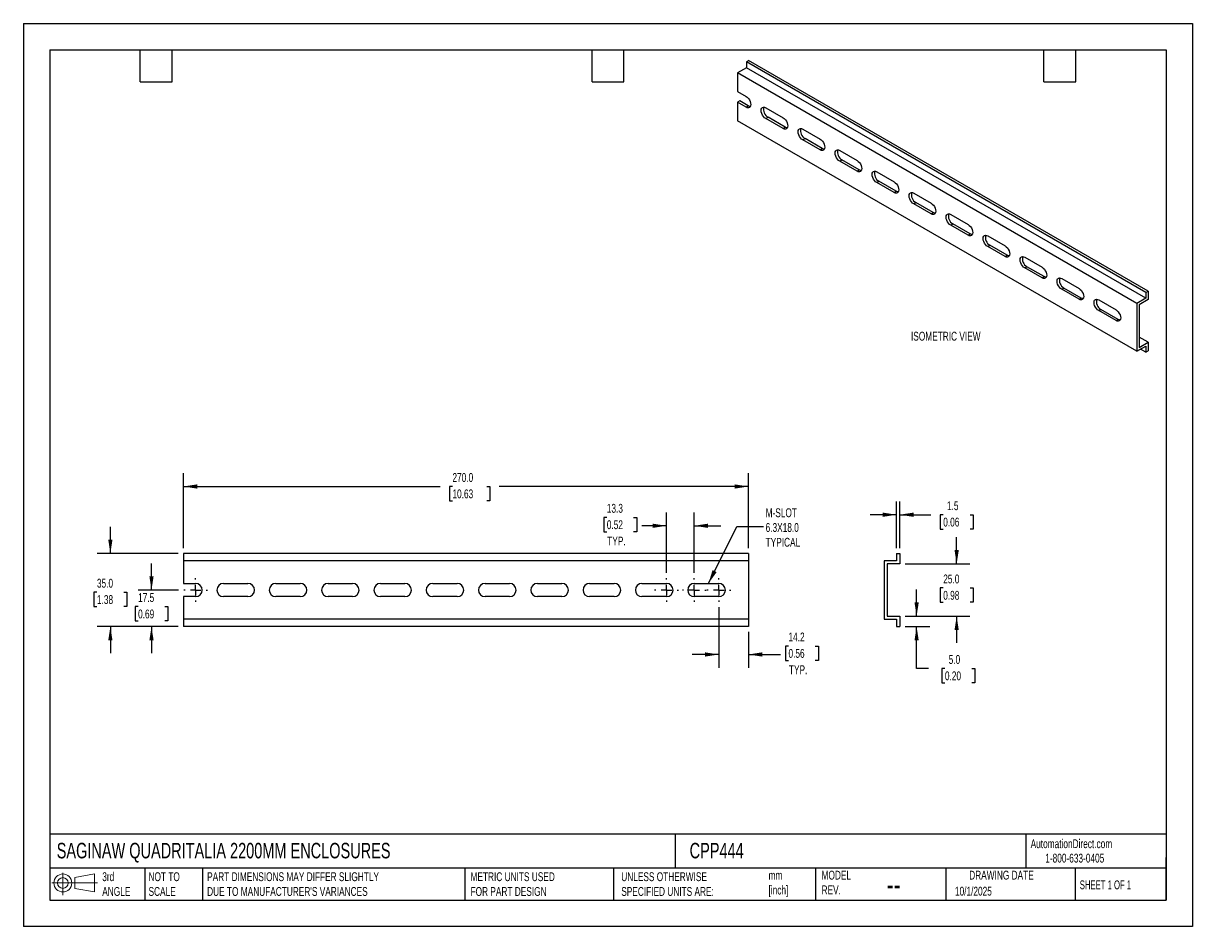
# Model space of a CAD drawing. Header units: millimetres. Extents: x 0 to 559, y 0 to 432.
import ezdxf

# ---------------------------------------------------------------- set-up
doc = ezdxf.new("R2010")
doc.units = ezdxf.units.MM
doc.header["$LTSCALE"] = 2
doc.linetypes.add('CENTERX2', pattern=[20.32, 12.7, -2.54, 2.54, -2.54])
doc.layers.add('CENTER', color=40, linetype='CENTERX2')
doc.layers.add('DIMENSIONS', color=140, linetype='Continuous', lineweight=25)
doc.layers.add('TEXT', color=140, linetype='Continuous', lineweight=25)
doc.styles.add('SLDTEXTSTYLE0', font='TXT', dxfattribs={"width": 0.7})
doc.styles.add('SLDTEXTSTYLE1', font='TXT', dxfattribs={"width": 0.65})
doc.dimstyles.new('SLDDIMSTYLE0', dxfattribs={"dimtxt": 4.316016, "dimasz": 6.604, "dimexe": 0, "dimexo": 0.0625, "dimgap": 1.079004, "dimtad": 0, "dimtih": 1, "dimtoh": 1, "dimdec": 1, "dimrnd": 1e-09, "dimzin": 12, "dimdsep": 46, "dimtxsty": 'SLDTEXTSTYLE0', "dimsah": 1, "dimcen": 0.09, "dimadec": 0, "dimazin": 3, "dimtfac": 1, "dimtdec": 1, "dimtmove": 0, "dimatfit": 0, "dimfxl": 0, "dimfrac": 2, "dimtolj": 1, "dimtzin": 12, "dimarcsym": 0})
doc.dimstyles.new('SLDDIMSTYLE1', dxfattribs={"dimtxt": 4.316016, "dimasz": 6.604, "dimexe": 0, "dimexo": 0.0625, "dimgap": 1.079004, "dimtad": 0, "dimtih": 1, "dimtoh": 1, "dimdec": 1, "dimrnd": 1e-09, "dimzin": 4, "dimdsep": 46, "dimtxsty": 'SLDTEXTSTYLE0', "dimsah": 1, "dimcen": 0.09, "dimadec": 0, "dimazin": 1, "dimtfac": 1, "dimtdec": 1, "dimtofl": 0, "dimtmove": 0, "dimatfit": 3, "dimfxl": 0, "dimfrac": 2, "dimtolj": 1, "dimtzin": 12, "dimarcsym": 0})
doc.dimstyles.new('SLDDIMSTYLE2', dxfattribs={"dimtxt": 4.316016, "dimasz": 6.604, "dimexe": 0, "dimexo": 0.0625, "dimgap": 1.079004, "dimtad": 0, "dimtih": 1, "dimtoh": 1, "dimdec": 1, "dimrnd": 1e-09, "dimzin": 4, "dimdsep": 46, "dimtxsty": 'SLDTEXTSTYLE0', "dimsah": 1, "dimcen": 0.09, "dimadec": 0, "dimazin": 1, "dimtfac": 1, "dimtdec": 1, "dimtmove": 0, "dimatfit": 0, "dimfxl": 0, "dimfrac": 2, "dimtolj": 1, "dimtzin": 12, "dimarcsym": 0})
doc.dimstyles.new('SLDDIMSTYLE3', dxfattribs={"dimtxt": 0.18, "dimasz": 6.604, "dimexe": 0, "dimexo": 0.0625, "dimgap": 0, "dimtad": 0, "dimtih": 1, "dimtoh": 1, "dimdec": 0, "dimrnd": 1e-09, "dimzin": 0, "dimdsep": 46, "dimtxsty": 'Standard', "dimsah": 1, "dimcen": 0.09, "dimadec": 0, "dimazin": 0, "dimtfac": 6.604, "dimtdec": 0, "dimtofl": 0, "dimtmove": 0, "dimatfit": 3, "dimfxl": 0, "dimfrac": 2, "dimtolj": 1, "dimtzin": 0, "dimarcsym": 0})

# ---------------------------------------------------------------- blocks, each defined once
blk = doc.blocks.new('Block11')
at = {"color": 7, "linetype": 'Continuous', "lineweight": 18}
for p, q in [((0, 5.76), (21.75, 5.76)), ((5.18, 10.62), (5.18, 0)), ((10.96, 8.33), (20.35, 10.06)), ((10.96, 3.19), (10.96, 8.33)), ((20.35, 10.06), (20.35, 1.46)), ((10.96, 3.19), (20.35, 1.46))]:
    blk.add_line(p, q, dxfattribs=at)
for radius in [4.3, 2.57]:
    blk.add_circle((5.18, 5.76), radius, dxfattribs=at)
blk = doc.blocks.new('Block12')
at = {"color": 7, "linetype": 'Continuous'}
blk.add_blockref('Block11', (0, 0), dxfattribs=at)
blk = doc.blocks.new('_D')
at = {"layer": 'DIMENSIONS'}
for p, q in [((278.83, 195.66), (277.38, 195.66)), ((277.38, 195.66), (277.38, 188.81)), ((291.66, 195.66), (293.11, 195.66)), ((293.11, 195.66), (293.11, 188.81)), ((307.34, 169.14), (307.34, 197.98)), ((320.64, 169.14), (320.64, 197.98)), ((307.34, 191.63), (295.52, 191.63)), ((320.64, 191.63), (333.34, 191.63)), ((277.38, 188.81), (278.83, 188.81)), ((293.11, 188.81), (291.66, 188.81))]:
    blk.add_line(p, q, dxfattribs=at)
for points in [[(307.34, 191.63), (300.74, 192.64), (300.74, 190.61)], [(320.64, 191.63), (327.24, 190.61), (327.24, 192.64)]]:
    blk.add_solid(points, dxfattribs=at)
at = {"layer": 'DIMENSIONS', "char_height": 4.233, "attachment_point": 1, "style": 'SLDTEXTSTYLE0'}
for s, insert in [('13.3', (278.83, 202.09)), ('0.52', (278.83, 194.26)), ('TYP.', (279.04, 186.44))]:
    blk.add_mtext(s, dxfattribs=dict(at, insert=insert))
blk = doc.blocks.new('_D_1')
at = {"layer": 'DIMENSIONS'}
for p, q in [((76.49, 180.95), (76.49, 216.76)), ((346.49, 180.95), (346.49, 216.76)), ((76.49, 210.41), (199.21, 210.41)), ((205.06, 210.41), (203.61, 210.41)), ((203.61, 210.41), (203.61, 203.55)), ((221.48, 210.41), (222.93, 210.41)), ((222.93, 210.41), (222.93, 203.55)), ((346.49, 210.41), (227.33, 210.41)), ((203.61, 203.55), (205.06, 203.55)), ((222.93, 203.55), (221.48, 203.55))]:
    blk.add_line(p, q, dxfattribs=at)
for points in [[(76.49, 210.41), (83.09, 209.39), (83.09, 211.42)], [(346.49, 210.41), (339.89, 211.42), (339.89, 209.39)]]:
    blk.add_solid(points, dxfattribs=at)
at = {"layer": 'DIMENSIONS', "char_height": 4.233, "attachment_point": 1, "style": 'SLDTEXTSTYLE0'}
for s, insert in [('270.0', (205.06, 216.83)), ('10.63', (205.06, 209.01))]:
    blk.add_mtext(s, dxfattribs=dict(at, insert=insert))
blk = doc.blocks.new('_D_2')
at = {"layer": 'DIMENSIONS'}
for p, q in [((61.23, 160.91), (61.23, 173.61)), ((74.11, 160.91), (54.88, 160.91)), ((54.82, 153), (53.37, 153)), ((53.37, 153), (53.37, 146.14)), ((67.64, 153), (69.09, 153)), ((69.09, 153), (69.09, 146.14)), ((53.37, 146.14), (54.82, 146.14)), ((69.09, 146.14), (67.64, 146.14)), ((73.95, 143.41), (54.88, 143.41)), ((61.23, 143.41), (61.23, 130.71))]:
    blk.add_line(p, q, dxfattribs=at)
for points in [[(61.23, 160.91), (62.25, 167.51), (60.21, 167.51)], [(61.23, 143.41), (60.21, 136.8), (62.25, 136.8)]]:
    blk.add_solid(points, dxfattribs=at)
at = {"layer": 'DIMENSIONS', "char_height": 4.233, "attachment_point": 1, "style": 'SLDTEXTSTYLE0'}
for s, insert in [('17.5', (54.82, 159.42)), ('0.69', (54.82, 151.59))]:
    blk.add_mtext(s, dxfattribs=dict(at, insert=insert))
blk = doc.blocks.new('_D_3')
at = {"layer": 'DIMENSIONS'}
for p, q in [((41.57, 178.41), (41.57, 191.11)), ((73.95, 178.41), (35.22, 178.41)), ((35.16, 159.87), (33.71, 159.87)), ((33.71, 159.87), (33.71, 153.01)), ((47.98, 159.87), (49.43, 159.87)), ((49.43, 159.87), (49.43, 153.01)), ((33.71, 153.01), (35.16, 153.01)), ((49.43, 153.01), (47.98, 153.01)), ((73.95, 143.41), (35.22, 143.41)), ((41.57, 143.41), (41.57, 130.71))]:
    blk.add_line(p, q, dxfattribs=at)
for points in [[(41.57, 178.41), (42.59, 185.01), (40.56, 185.01)], [(41.57, 143.41), (40.56, 136.8), (42.59, 136.8)]]:
    blk.add_solid(points, dxfattribs=at)
at = {"layer": 'DIMENSIONS', "char_height": 4.233, "attachment_point": 1, "style": 'SLDTEXTSTYLE0'}
for s, insert in [('35.0', (35.16, 166.29)), ('1.38', (35.16, 158.46))]:
    blk.add_mtext(s, dxfattribs=dict(at, insert=insert))
blk = doc.blocks.new('_D_4')
at = {"layer": 'DIMENSIONS'}
for p, q in [((332.34, 152.68), (332.34, 123.76)), ((346.49, 140.87), (346.49, 123.76)), ((365.66, 134.15), (364.21, 134.15)), ((364.21, 134.15), (364.21, 127.29)), ((378.48, 134.15), (379.93, 134.15)), ((379.93, 134.15), (379.93, 127.29)), ((332.34, 130.11), (319.64, 130.11)), ((346.49, 130.11), (361.79, 130.11)), ((364.21, 127.29), (365.66, 127.29)), ((379.93, 127.29), (378.48, 127.29))]:
    blk.add_line(p, q, dxfattribs=at)
for points in [[(332.34, 130.11), (325.74, 131.12), (325.74, 129.09)], [(346.49, 130.11), (353.09, 129.09), (353.09, 131.12)]]:
    blk.add_solid(points, dxfattribs=at)
at = {"layer": 'DIMENSIONS', "char_height": 4.233, "attachment_point": 1, "style": 'SLDTEXTSTYLE0'}
for s, insert in [('14.2', (365.66, 140.57)), ('0.56', (365.66, 132.74)), ('TYP.', (365.87, 124.92))]:
    blk.add_mtext(s, dxfattribs=dict(at, insert=insert))
blk = doc.blocks.new('SW_CENTERMARKSYMBOL_0')
at = {"layer": 'CENTER', "color": 0}
for p, q in [((0, 5.08), (0, 5.69)), ((-5.08, 0), (-5.69, 0)), ((0, 0), (-2.54, 0)), ((0, 0), (0, 2.54)), ((0, 0), (0, -2.54)), ((0, 0), (2.54, 0)), ((5.08, 0), (5.69, 0)), ((0, -5.08), (0, -5.69))]:
    blk.add_line(p, q, dxfattribs=at)
blk = doc.blocks.new('SW_CENTERMARKSYMBOL_1')
at = {"layer": 'CENTER', "color": 0}
for p, q in [((0, 5.08), (0, 5.69)), ((-5.08, 0), (-5.69, 0)), ((0, 0), (-2.54, 0)), ((0, 0), (0, 2.54)), ((0, 0), (0, -2.54)), ((0, 0), (2.54, 0)), ((5.08, 0), (5.69, 0)), ((0, -5.08), (0, -5.69))]:
    blk.add_line(p, q, dxfattribs=at)
blk = doc.blocks.new('SW_CENTERMARKSYMBOL_2')
at = {"layer": 'CENTER', "color": 0}
for p, q in [((0, 5.08), (0, 5.69)), ((-5.08, 0), (-5.69, 0)), ((0, 0), (-2.54, 0)), ((0, 0), (0, 2.54)), ((0, 0), (0, -2.54)), ((0, 0), (2.54, 0)), ((5.08, 0), (5.69, 0)), ((0, -5.08), (0, -5.69))]:
    blk.add_line(p, q, dxfattribs=at)
blk = doc.blocks.new('SW_CENTERMARKSYMBOL_3')
at = {"layer": 'CENTER', "color": 0}
for p, q in [((0, 5.08), (0, 5.69)), ((-5.08, 0), (-5.69, 0)), ((0, 0), (-2.54, 0)), ((0, 0), (0, 2.54)), ((0, 0), (0, -2.54)), ((0, 0), (2.54, 0)), ((5.08, 0), (5.69, 0)), ((0, -5.08), (0, -5.69))]:
    blk.add_line(p, q, dxfattribs=at)
blk = doc.blocks.new('_D_5')
at = {"layer": 'DIMENSIONS'}
for p, q in [((426.9, 148.41), (426.9, 161.11)), ((421.37, 148.41), (433.25, 148.41)), ((421.37, 143.41), (433.25, 143.41)), ((426.9, 123.41), (426.9, 143.41)), ((432.64, 123.41), (426.9, 123.41)), ((440.42, 123.41), (438.97, 123.41)), ((438.97, 123.41), (438.97, 116.55)), ((453.25, 123.41), (454.7, 123.41)), ((454.7, 123.41), (454.7, 116.55)), ((438.97, 116.55), (440.42, 116.55)), ((454.7, 116.55), (453.25, 116.55))]:
    blk.add_line(p, q, dxfattribs=at)
for points in [[(426.9, 148.41), (427.92, 155.01), (425.89, 155.01)], [(426.9, 143.41), (425.89, 136.8), (427.92, 136.8)]]:
    blk.add_solid(points, dxfattribs=at)
at = {"layer": 'DIMENSIONS', "char_height": 4.233, "attachment_point": 1, "style": 'SLDTEXTSTYLE0'}
for s, insert in [('5.0', (442.22, 129.83)), ('0.20', (440.42, 122.01))]:
    blk.add_mtext(s, dxfattribs=dict(at, insert=insert))
blk = doc.blocks.new('_D_6')
at = {"layer": 'DIMENSIONS'}
for p, q in [((446.03, 173.41), (446.03, 186.11)), ((421.37, 173.41), (452.38, 173.41)), ((439.62, 161.9), (438.17, 161.9)), ((438.17, 161.9), (438.17, 155.04)), ((452.44, 161.9), (453.89, 161.9)), ((453.89, 161.9), (453.89, 155.04)), ((438.17, 155.04), (439.62, 155.04)), ((453.89, 155.04), (452.44, 155.04)), ((421.37, 148.41), (452.38, 148.41)), ((446.03, 148.41), (446.03, 135.71))]:
    blk.add_line(p, q, dxfattribs=at)
for points in [[(446.03, 173.41), (447.05, 180.01), (445.02, 180.01)], [(446.03, 148.41), (445.02, 141.8), (447.05, 141.8)]]:
    blk.add_solid(points, dxfattribs=at)
at = {"layer": 'DIMENSIONS', "char_height": 4.233, "attachment_point": 1, "style": 'SLDTEXTSTYLE0'}
for s, insert in [('25.0', (439.62, 168.32)), ('0.98', (439.62, 160.5))]:
    blk.add_mtext(s, dxfattribs=dict(at, insert=insert))
blk = doc.blocks.new('_D_7')
at = {"layer": 'DIMENSIONS'}
for p, q in [((417.33, 180.95), (417.33, 203.27)), ((418.83, 180.95), (418.83, 203.27)), ((417.33, 196.92), (404.63, 196.92)), ((418.83, 196.92), (433.77, 196.92)), ((439.62, 196.92), (438.17, 196.92)), ((438.17, 196.92), (438.17, 190.06)), ((452.44, 196.92), (453.89, 196.92)), ((453.89, 196.92), (453.89, 190.06)), ((438.17, 190.06), (439.62, 190.06)), ((453.89, 190.06), (452.44, 190.06))]:
    blk.add_line(p, q, dxfattribs=at)
for points in [[(417.33, 196.92), (410.72, 197.93), (410.72, 195.9)], [(418.83, 196.92), (425.43, 195.9), (425.43, 197.93)]]:
    blk.add_solid(points, dxfattribs=at)
at = {"layer": 'DIMENSIONS', "char_height": 4.233, "attachment_point": 1, "style": 'SLDTEXTSTYLE0'}
for s, insert in [('1.5', (441.41, 203.34)), ('0.06', (439.62, 195.52))]:
    blk.add_mtext(s, dxfattribs=dict(at, insert=insert))

msp = doc.modelspace()

# ---------------------------------------------------------------- linework, layer by layer
at = {"color": 7, "linetype": 'Continuous'}
for p, q in [((0, 431.81), (0, 0.01)), ((0, 431.81), (558.8, 431.81)), ((558.8, 431.81), (558.8, 0.01)), ((558.8, 0.01), (0, 0.01))]:
    msp.add_line(p, q, dxfattribs=at)
for p, q in [((345.52, 413.44), (346.58, 414.05)), ((537.5, 303.84), (346.58, 414.05)), ((345.52, 410.58), (341.28, 408.14)), ((341.28, 408.14), (341.28, 399.28)), ((532.2, 297.92), (341.28, 408.14)), ((536.44, 303.23), (345.52, 413.44)), ((345.52, 413.44), (345.52, 410.58)), ((536.44, 300.37), (345.52, 410.58)), ((341.28, 399.28), (345.41, 396.89)), ((342.34, 394.74), (341.28, 394.13)), ((341.28, 394.13), (341.28, 385.27)), ((345.41, 391.74), (341.28, 394.13)), ((346.47, 392.36), (342.34, 394.74)), ((345.41, 391.74), (346.47, 392.36)), ((354.82, 391.46), (363.09, 386.68)), ((354.82, 386.31), (355.88, 386.93)), ((363.09, 381.54), (354.82, 386.31)), ((364.15, 382.15), (355.88, 386.93)), ((532.2, 275.06), (341.28, 385.27)), ((363.09, 381.54), (364.15, 382.15)), ((372.5, 381.25), (380.77, 376.48)), ((372.5, 376.11), (373.56, 376.72)), ((380.77, 371.33), (372.5, 376.11)), ((381.83, 371.95), (373.56, 376.72)), ((380.77, 371.33), (381.83, 371.95)), ((390.17, 371.05), (398.45, 366.27)), ((390.17, 365.9), (391.23, 366.52)), ((398.45, 361.13), (390.17, 365.9)), ((399.51, 361.74), (391.23, 366.52)), ((398.45, 361.13), (399.51, 361.74)), ((407.85, 360.84), (416.12, 356.07)), ((407.85, 355.7), (408.91, 356.31)), ((416.12, 350.92), (407.85, 355.7)), ((417.18, 351.54), (408.91, 356.31)), ((416.12, 350.92), (417.18, 351.54)), ((425.53, 350.64), (433.8, 345.86)), ((425.53, 345.49), (426.59, 346.11)), ((433.8, 340.72), (425.53, 345.49)), ((434.86, 341.33), (426.59, 346.11)), ((433.8, 340.72), (434.86, 341.33)), ((443.21, 340.43), (451.48, 335.66)), ((443.21, 335.29), (444.27, 335.9)), ((451.48, 330.51), (443.21, 335.29)), ((452.54, 331.13), (444.27, 335.9)), ((451.48, 330.51), (452.54, 331.13)), ((460.88, 330.23), (469.16, 325.45)), ((460.88, 325.08), (461.94, 325.7)), ((469.16, 320.31), (460.88, 325.08)), ((470.22, 320.92), (461.94, 325.7)), ((469.16, 320.31), (470.22, 320.92)), ((478.56, 320.02), (486.83, 315.25)), ((478.56, 314.88), (479.62, 315.49)), ((486.83, 310.1), (478.56, 314.88)), ((487.9, 310.72), (479.62, 315.49)), ((486.83, 310.1), (487.9, 310.72)), ((496.24, 309.82), (504.51, 305.04)), ((496.24, 304.67), (497.3, 305.29)), ((504.51, 299.9), (496.24, 304.67)), ((505.57, 300.51), (497.3, 305.29)), ((536.44, 303.23), (537.5, 303.84)), ((536.44, 303.23), (536.44, 300.37)), ((537.5, 303.84), (537.5, 299.76)), ((504.51, 299.9), (505.57, 300.51)), ((513.92, 299.61), (522.19, 294.84)), ((536.44, 300.37), (532.2, 297.92)), ((532.2, 297.92), (532.2, 275.06)), ((537.5, 299.76), (533.26, 297.31)), ((533.26, 297.31), (533.26, 276.89)), ((513.92, 294.47), (514.98, 295.08)), ((522.19, 289.69), (513.92, 294.47)), ((523.25, 290.3), (514.98, 295.08)), ((522.19, 289.69), (523.25, 290.3)), ((537.5, 279.34), (533.26, 281.79)), ((532.2, 275.06), (536.44, 277.51)), ((533.26, 276.89), (537.5, 279.34)), ((536.44, 274.65), (533.96, 276.08)), ((536.44, 277.51), (536.44, 274.65)), ((536.44, 274.65), (537.5, 275.26)), ((537.5, 279.34), (537.5, 275.26)), ((346.49, 178.41), (76.49, 178.41)), ((76.49, 178.41), (76.49, 174.91)), ((346.49, 174.91), (76.49, 174.91)), ((76.49, 174.91), (76.49, 164.06)), ((346.49, 178.41), (346.49, 174.91)), ((346.49, 174.91), (346.49, 146.91)), ((411.33, 174.91), (411.33, 146.91)), ((417.33, 174.91), (411.33, 174.91)), ((418.83, 173.41), (412.83, 173.41)), ((412.83, 173.41), (412.83, 148.41)), ((417.33, 178.41), (417.33, 174.91)), ((417.33, 178.41), (418.83, 178.41)), ((418.83, 178.41), (418.83, 173.41)), ((76.49, 164.06), (82.34, 164.06)), ((95.64, 164.06), (107.34, 164.06)), ((120.64, 164.06), (132.34, 164.06)), ((145.64, 164.06), (157.34, 164.06)), ((170.64, 164.06), (182.34, 164.06)), ((195.64, 164.06), (207.34, 164.06)), ((220.64, 164.06), (232.34, 164.06)), ((245.64, 164.06), (257.34, 164.06)), ((270.64, 164.06), (282.34, 164.06)), ((295.64, 164.06), (307.34, 164.06)), ((320.64, 164.06), (332.34, 164.06)), ((76.49, 157.76), (76.49, 146.91)), ((82.34, 157.76), (76.49, 157.76)), ((107.34, 157.76), (95.64, 157.76)), ((132.34, 157.76), (120.64, 157.76)), ((157.34, 157.76), (145.64, 157.76)), ((182.34, 157.76), (170.64, 157.76)), ((207.34, 157.76), (195.64, 157.76)), ((232.34, 157.76), (220.64, 157.76)), ((257.34, 157.76), (245.64, 157.76)), ((282.34, 157.76), (270.64, 157.76)), ((307.34, 157.76), (295.64, 157.76)), ((332.34, 157.76), (320.64, 157.76)), ((346.49, 146.91), (76.49, 146.91)), ((76.49, 146.91), (76.49, 143.41)), ((346.49, 146.91), (346.49, 143.41)), ((411.33, 146.91), (417.33, 146.91)), ((412.83, 148.41), (418.83, 148.41)), ((417.33, 146.91), (417.33, 143.41)), ((418.83, 148.41), (418.83, 143.41)), ((346.49, 143.41), (76.49, 143.41)), ((417.33, 143.41), (418.83, 143.41))]:
    msp.add_line(p, q)
at = {"flags": 128}
for points in [[(345.41, 396.89), (345.99, 396.47), (346.53, 395.9), (346.99, 395.23), (347.34, 394.49), (347.56, 393.74), (347.64, 393.03), (347.56, 392.41), (347.34, 391.92), (346.99, 391.59), (346.53, 391.45), (345.99, 391.5), (345.41, 391.74)], [(347.43, 392.05), (347.05, 392.11), (346.47, 392.36)], [(354.82, 386.31), (354.24, 386.73), (353.7, 387.3), (353.24, 387.98), (352.89, 388.71), (352.67, 389.46), (352.59, 390.17), (352.67, 390.79), (352.89, 391.29), (353.24, 391.61), (353.7, 391.76), (354.24, 391.7), (354.82, 391.46)], [(363.09, 386.68), (363.67, 386.26), (364.2, 385.7), (364.67, 385.02), (365.02, 384.28), (365.24, 383.53), (365.32, 382.82), (365.24, 382.2), (365.02, 381.71), (364.67, 381.38), (364.2, 381.24), (363.67, 381.29), (363.09, 381.54)], [(365.1, 381.85), (364.73, 381.91), (364.15, 382.15)], [(372.5, 376.11), (371.92, 376.53), (371.38, 377.1), (370.92, 377.77), (370.57, 378.51), (370.34, 379.26), (370.27, 379.97), (370.34, 380.59), (370.57, 381.08), (370.92, 381.41), (371.38, 381.55), (371.92, 381.5), (372.5, 381.25)], [(380.77, 376.48), (381.34, 376.06), (381.88, 375.49), (382.34, 374.82), (382.7, 374.08), (382.92, 373.33), (383, 372.62), (382.92, 372), (382.7, 371.51), (382.34, 371.18), (381.88, 371.04), (381.34, 371.09), (380.77, 371.33)], [(382.78, 371.64), (382.41, 371.7), (381.83, 371.95)], [(390.17, 365.9), (389.6, 366.32), (389.06, 366.89), (388.6, 367.57), (388.24, 368.3), (388.02, 369.05), (387.95, 369.76), (388.02, 370.38), (388.24, 370.88), (388.6, 371.2), (389.06, 371.35), (389.6, 371.29), (390.17, 371.05)], [(398.45, 366.27), (399.02, 365.85), (399.56, 365.29), (400.02, 364.61), (400.38, 363.87), (400.6, 363.12), (400.67, 362.41), (400.6, 361.79), (400.38, 361.3), (400.02, 360.97), (399.56, 360.83), (399.02, 360.88), (398.45, 361.13)], [(400.46, 361.44), (400.08, 361.5), (399.51, 361.74)], [(407.85, 355.7), (407.27, 356.12), (406.74, 356.69), (406.28, 357.36), (405.92, 358.1), (405.7, 358.85), (405.62, 359.56), (405.7, 360.18), (405.92, 360.67), (406.28, 361), (406.74, 361.14), (407.27, 361.09), (407.85, 360.84)], [(416.12, 356.07), (416.7, 355.65), (417.24, 355.08), (417.7, 354.4), (418.05, 353.67), (418.28, 352.92), (418.35, 352.21), (418.28, 351.59), (418.05, 351.1), (417.7, 350.77), (417.24, 350.62), (416.7, 350.68), (416.12, 350.92)], [(418.14, 351.23), (417.76, 351.29), (417.18, 351.54)], [(425.53, 345.49), (424.95, 345.91), (424.41, 346.48), (423.95, 347.16), (423.6, 347.89), (423.38, 348.64), (423.3, 349.35), (423.38, 349.97), (423.6, 350.47), (423.95, 350.79), (424.41, 350.94), (424.95, 350.88), (425.53, 350.64)], [(433.8, 345.86), (434.38, 345.44), (434.92, 344.87), (435.38, 344.2), (435.73, 343.46), (435.95, 342.71), (436.03, 342), (435.95, 341.38), (435.73, 340.89), (435.38, 340.56), (434.92, 340.42), (434.38, 340.47), (433.8, 340.72)], [(435.81, 341.03), (435.44, 341.09), (434.86, 341.33)], [(443.21, 335.29), (442.63, 335.71), (442.09, 336.28), (441.63, 336.95), (441.28, 337.69), (441.05, 338.44), (440.98, 339.15), (441.05, 339.77), (441.28, 340.26), (441.63, 340.59), (442.09, 340.73), (442.63, 340.68), (443.21, 340.43)], [(451.48, 335.66), (452.06, 335.24), (452.59, 334.67), (453.05, 333.99), (453.41, 333.26), (453.63, 332.51), (453.71, 331.8), (453.63, 331.18), (453.41, 330.69), (453.05, 330.36), (452.59, 330.21), (452.06, 330.27), (451.48, 330.51)], [(453.49, 330.82), (453.12, 330.88), (452.54, 331.13)], [(460.88, 325.08), (460.31, 325.5), (459.77, 326.07), (459.31, 326.75), (458.95, 327.48), (458.73, 328.23), (458.66, 328.94), (458.73, 329.56), (458.95, 330.06), (459.31, 330.38), (459.77, 330.53), (460.31, 330.47), (460.88, 330.23)], [(469.16, 325.45), (469.73, 325.03), (470.27, 324.46), (470.73, 323.79), (471.09, 323.05), (471.31, 322.3), (471.38, 321.59), (471.31, 320.97), (471.09, 320.48), (470.73, 320.15), (470.27, 320.01), (469.73, 320.06), (469.16, 320.31)], [(471.17, 320.62), (470.79, 320.68), (470.22, 320.92)], [(478.56, 314.88), (477.98, 315.3), (477.45, 315.87), (476.99, 316.54), (476.63, 317.28), (476.41, 318.03), (476.33, 318.74), (476.41, 319.36), (476.63, 319.85), (476.99, 320.18), (477.45, 320.32), (477.98, 320.27), (478.56, 320.02)], [(486.83, 315.25), (487.41, 314.83), (487.95, 314.26), (488.41, 313.58), (488.76, 312.85), (488.99, 312.1), (489.06, 311.39), (488.99, 310.77), (488.76, 310.28), (488.41, 309.95), (487.95, 309.8), (487.41, 309.86), (486.83, 310.1)], [(488.85, 310.41), (488.47, 310.47), (487.9, 310.72)], [(496.24, 304.67), (495.66, 305.09), (495.13, 305.66), (494.66, 306.34), (494.31, 307.07), (494.09, 307.82), (494.01, 308.53), (494.09, 309.15), (494.31, 309.65), (494.66, 309.97), (495.13, 310.12), (495.66, 310.06), (496.24, 309.82)], [(504.51, 305.04), (505.09, 304.62), (505.63, 304.05), (506.09, 303.38), (506.44, 302.64), (506.66, 301.89), (506.74, 301.18), (506.66, 300.56), (506.44, 300.07), (506.09, 299.74), (505.63, 299.6), (505.09, 299.65), (504.51, 299.9)], [(506.53, 300.21), (506.15, 300.26), (505.57, 300.51)], [(513.92, 294.47), (513.34, 294.89), (512.8, 295.46), (512.34, 296.13), (511.99, 296.87), (511.77, 297.62), (511.69, 298.33), (511.77, 298.95), (511.99, 299.44), (512.34, 299.77), (512.8, 299.91), (513.34, 299.86), (513.92, 299.61)], [(522.19, 294.84), (522.77, 294.42), (523.3, 293.85), (523.76, 293.17), (524.12, 292.44), (524.34, 291.69), (524.42, 290.98), (524.34, 290.36), (524.12, 289.87), (523.76, 289.54), (523.3, 289.39), (522.77, 289.45), (522.19, 289.69)], [(524.2, 290), (523.83, 290.06), (523.25, 290.3)]]:
    msp.add_lwpolyline(points, dxfattribs=at)
for centre, radius, start, end in [((357.97, 390.63), 4.26, 164.6539, 240.5613), ((375.65, 380.43), 4.26, 164.6539, 240.5613), ((393.33, 370.22), 4.26, 164.6539, 240.5613), ((411, 360.02), 4.26, 164.6539, 240.5613), ((428.68, 349.81), 4.26, 164.6539, 240.5613), ((446.36, 339.61), 4.26, 164.6539, 240.5613), ((464.04, 329.4), 4.26, 164.6539, 240.5613), ((481.71, 319.2), 4.26, 164.6539, 240.5613), ((499.39, 308.99), 4.26, 164.6539, 240.5613), ((517.07, 298.79), 4.26, 164.6539, 240.5613), ((82.34, 160.91), 3.15, 270, 90), ((95.64, 160.91), 3.15, 90, 270), ((107.34, 160.91), 3.15, 270, 90), ((120.64, 160.91), 3.15, 90, 270), ((132.34, 160.91), 3.15, 270, 90), ((145.64, 160.91), 3.15, 90, 270), ((157.34, 160.91), 3.15, 270, 90), ((170.64, 160.91), 3.15, 90, 270), ((182.34, 160.91), 3.15, 270, 90), ((195.64, 160.91), 3.15, 90, 270), ((207.34, 160.91), 3.15, 270, 90), ((220.64, 160.91), 3.15, 90, 270), ((232.34, 160.91), 3.15, 270, 90), ((245.64, 160.91), 3.15, 90, 270), ((257.34, 160.91), 3.15, 270, 90), ((270.64, 160.91), 3.15, 90, 270), ((282.34, 160.91), 3.15, 270, 90), ((295.64, 160.91), 3.15, 90, 270), ((307.34, 160.91), 3.15, 270, 90), ((320.64, 160.91), 3.15, 90, 270), ((332.34, 160.91), 3.15, 270, 90)]:
    msp.add_arc(centre, radius, start, end)
at = {"layer": 'TEXT'}
for p, q in [((12.7, 419.1), (546.1, 419.1)), ((12.7, 419.1), (12.7, 12.7)), ((55.88, 403.86), (55.88, 419.1)), ((71.12, 403.86), (71.12, 419.1)), ((271.78, 403.86), (271.78, 419.1)), ((287.02, 403.86), (287.02, 419.1)), ((487.68, 403.86), (487.68, 419.1)), ((502.92, 403.86), (502.92, 419.1)), ((546.1, 419.1), (546.1, 12.7)), ((55.88, 403.86), (71.12, 403.86)), ((271.78, 403.86), (287.02, 403.86)), ((487.68, 403.86), (502.92, 403.86)), ((546.1, 44.25), (12.7, 44.25)), ((311.52, 44.25), (311.52, 27.94)), ((479.15, 44.25), (479.15, 27.94)), ((546.1, 12.7), (546.1, 33.02)), ((546.1, 27.94), (12.7, 27.94)), ((58.09, 27.94), (58.09, 12.7)), ((85.67, 27.94), (85.67, 12.7)), ((210.97, 27.94), (210.97, 12.7)), ((282, 27.94), (282, 12.7)), ((378.6, 27.94), (378.6, 12.7)), ((440.93, 27.94), (440.93, 12.7)), ((502.7, 27.94), (502.7, 12.7)), ((12.7, 12.7), (546.1, 12.7))]:
    msp.add_line(p, q, dxfattribs=at)

# ---------------------------------------------------------------- block references
at = {"layer": 'CENTER'}
for name, p in [('SW_CENTERMARKSYMBOL_3', (82.34, 160.91)), ('SW_CENTERMARKSYMBOL_2', (307.34, 160.91)), ('SW_CENTERMARKSYMBOL_1', (320.64, 160.91)), ('SW_CENTERMARKSYMBOL_0', (332.34, 160.91))]:
    msp.add_blockref(name, p, dxfattribs=at)
at = {"layer": 'TEXT'}
msp.add_blockref('Block12', (13.68, 15.11), dxfattribs=at)

# ---------------------------------------------------------------- texts
at = {"color": 179, "linetype": 'Continuous', "lineweight": 18, "char_height": 4.2333, "attachment_point": 1, "style": 'SLDTEXTSTYLE0'}
for s, insert in [('AutomationDirect.com', (481.39, 41.75)), ('1-800-633-0405', (488.38, 34.87))]:
    msp.add_mtext(s, dxfattribs=dict(at, insert=insert))
at = {"layer": 'DIMENSIONS', "char_height": 4.2333, "attachment_point": 1, "style": 'SLDTEXTSTYLE0'}
for s, insert in [('ISOMETRIC VIEW', (424.21, 284.38)), ('M-SLOT^J6.3X18.0^JTYPICAL', (354.74, 199.98))]:
    msp.add_mtext(s, dxfattribs=dict(at, insert=insert))
at = {"layer": 'TEXT'}
for s, insert, char_height, attachment_point, style in [('SAGINAW QUADRITALIA 2200MM ENCLOSURES', (15.93, 40.05), 7.4083, 1, 'SLDTEXTSTYLE0'), ('CPP444', (318.42, 40.05), 7.408, 1, 'SLDTEXTSTYLE0'), ('3rd^JANGLE', (37.7, 25.99), 4.233, 1, 'SLDTEXTSTYLE0'), ('NOT TO^JSCALE', (59.81, 25.99), 4.2333, 1, 'SLDTEXTSTYLE0'), ("PART DIMENSIONS MAY DIFFER SLIGHTLY ^JDUE TO MANUFACTURER'S VARIANCES", (87.83, 25.99), 4.2333, 1, 'SLDTEXTSTYLE0'), ('METRIC UNITS USED ^JFOR PART DESIGN', (213.71, 25.99), 4.2333, 1, 'SLDTEXTSTYLE0'), ('UNLESS OTHERWISE ^JSPECIFIED UNITS ARE:', (285.74, 25.99), 4.2333, 1, 'SLDTEXTSTYLE0'), ('mm^J[inch]', (356.13, 26.66), 4.233, 1, 'SLDTEXTSTYLE0'), ('MODEL ^JREV.', (381.47, 26.73), 4.2333, 1, 'SLDTEXTSTYLE0'), ('DRAWING DATE', (467.45, 26.73), 4.2333, 2, 'SLDTEXTSTYLE0'), ('--', (412.6, 25.47), 10.583, 1, 'SLDTEXTSTYLE0'), ('10/1/2025', (445.23, 19.07), 4.233, 1, 'SLDTEXTSTYLE0'), ('SHEET 1 OF 1', (504.88, 22.1), 4.2333, 1, 'SLDTEXTSTYLE1')]:
    msp.add_mtext(s, dxfattribs=dict(at, insert=insert, char_height=char_height, attachment_point=attachment_point, style=style))

# ---------------------------------------------------------------- dimensions: what is measured, and where the dimension line sits
at = {"layer": 'DIMENSIONS'}
for base, p1, p2, angle, dimstyle, picture, middle in [((76.49, 210.41), (346.49, 178.41), (76.49, 178.41), 0, 'SLDDIMSTYLE1', '_D_1', (213.27, 210.41)), ((41.57, 143.41), (76.49, 178.41), (76.49, 143.41), 90, 'SLDDIMSTYLE2', '_D_3', (41.57, 159.87)), ((446.03, 173.41), (418.83, 148.41), (418.83, 173.41), 90, 'SLDDIMSTYLE2', '_D_6', (446.03, 161.9)), ((61.23, 143.41), (76.65, 160.91), (76.49, 143.41), 90, 'SLDDIMSTYLE0', '_D_2', (61.23, 153)), ((426.9, 143.41), (418.83, 148.41), (418.83, 143.41), 90, 'SLDDIMSTYLE2', '_D_5', (426.9, 123.41))]:
    dim = msp.add_linear_dim(base=base, p1=p1, p2=p2, angle=angle, dimstyle=dimstyle, dxfattribs=at)
    dim.commit()
    dim.dimension.update_dxf_attribs({"geometry": picture, "text_midpoint": middle, "dimtype": 160})
dim = msp.add_linear_dim(base=(307.34, 191.63), p1=(320.64, 166.6), p2=(307.34, 166.6), text='<>\\PTYP.', dimstyle='SLDDIMSTYLE0', dxfattribs=at)
dim.commit()
dim.dimension.update_dxf_attribs({"geometry": '_D', "text_midpoint": (285.24, 191.63), "dimtype": 160})
dim = msp.add_linear_dim(base=(418.83, 196.92), p1=(417.33, 178.41), p2=(418.83, 178.41), dimstyle='SLDDIMSTYLE0', dxfattribs=at)
dim.commit()
dim.dimension.update_dxf_attribs({"geometry": '_D_7', "text_midpoint": (446.03, 196.92), "dimtype": 160})
dim = msp.add_linear_dim(base=(346.48927393, 130.10787593), p1=(332.33927393, 155.21754249), p2=(346.48927393, 143.40754249), angle=0, text='<>\\PTYP.', dimstyle='SLDDIMSTYLE0', dxfattribs=at)
dim.commit()
dim.dimension.update_dxf_attribs({"geometry": '_D_4', "text_midpoint": (372.07172495, 130.10787593), "dimtype": 160})

# ---------------------------------------------------------------- leaders
msp.add_leader([(327.41, 164.06), (340.97, 191.28), (353.67, 191.28)], dimstyle='SLDDIMSTYLE3', dxfattribs=at)

doc.saveas('drawing.dxf')
